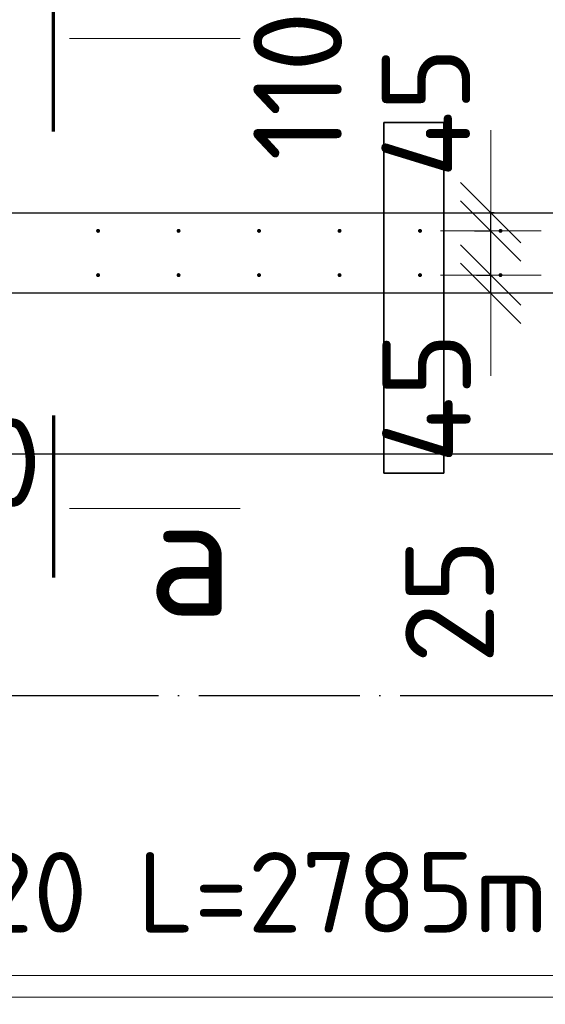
# Model space of a CAD drawing. Header units: millimetres. Extents: x 123094 to 184385, y 26948 to 48500.
# Tile 3 of 104: x 126255 to 127561, y 29232 to 31680. Entities that reach past the tile are written whole.
import ezdxf

# ---------------------------------------------------------------- set-up
doc = ezdxf.new("R2010")
doc.units = ezdxf.units.MM
doc.header["$PDMODE"] = 65
doc.linetypes.add('______11', pattern=[500, 400, -50, 0, -50])
doc.linetypes.add('______5', pattern=[1100, 800, -100, 100, -100])
for name, color, linetype, lineweight in [('Standard', 7, 'Continuous', 25), ('Арм.стержн. Выпуски', 180, 'Continuous', 35), ('Размерная линия_ общее', 7, 'Continuous', 13), ('Стена_ общее', 7, 'Continuous', 35), ('Фундамент_ общее', 7, 'Continuous', 35)]:
    doc.layers.add(name, color=color, linetype=linetype, lineweight=lineweight)
doc.layers.add('Осевая линия_ общее', color=7, linetype='______5', lineweight=13, true_color=0xa0a0a0)
doc.styles.add('ISOCPEUR', font='ISOCPEUR')
doc.dimstyles.new('DIMSTYLE_3', dxfattribs={"dimtxt": 220, "dimasz": 250, "dimexe": 0, "dimexo": 0, "dimgap": 110, "dimtad": 2, "dimdec": 0, "dimrnd": 5, "dimzin": 12, "dimdsep": 46, "dimtxsty": 'ISOCPEUR', "dimblk1": 'ALL_ML_STRICH', "dimblk2": 'ALL_ML_STRICH', "dimsah": 1, "dimcen": 0, "dimclrd": 7, "dimclre": 256, "dimclrt": 7, "dimadec": 0, "dimazin": 0, "dimtfac": 1, "dimtdec": 0, "dimtix": 1, "dimtmove": 2, "dimatfit": 3, "dimfxl": 0, "dimtzin": 0, "dimlwd": 0, "dimlwe": -3, "dimarcsym": 0})
doc.dimstyles.new('DIMSTYLE_5', dxfattribs={"dimtxt": 220, "dimasz": 250, "dimexe": 0, "dimexo": 0, "dimgap": 110, "dimtad": 2, "dimdec": 0, "dimrnd": 5, "dimzin": 12, "dimdsep": 46, "dimtxsty": 'ISOCPEUR', "dimblk1": 'ALL_ML_STRICH', "dimblk2": 'ALL_ML_STRICH', "dimsah": 1, "dimcen": 0, "dimclrd": 7, "dimclre": 256, "dimclrt": 7, "dimadec": 0, "dimazin": 0, "dimtfac": 1, "dimtdec": 0, "dimtix": 1, "dimtmove": 2, "dimatfit": 3, "dimfxl": 0, "dimtvp": 1.2, "dimtzin": 0, "dimlwd": 0, "dimlwe": -3, "dimarcsym": 0})

# ---------------------------------------------------------------- blocks, each defined once
blk = doc.blocks.new('ALL_ML_STRICH')
at = {"color": 0, "linetype": 'ByBlock', "lineweight": -2}
for p, q in [((0, -0.5), (0, 0.5)), ((-0.3, -0.3), (0.3, 0.3)), ((-1, 0), (0.5, 0))]:
    blk.add_line(p, q, dxfattribs=at)
blk = doc.blocks.new('*D79')
at = {"layer": 'DEFPOINTS', "color": 7, "linetype": 'Continuous', "lineweight": 13, "transparency": 33554687}
for p in [(125550, 30817.5), (125750, 30815.4), (125550, 30419.1)]:
    blk.add_point(p, dxfattribs=at)
at = {"layer": 'Размерная линия_ общее', "color": 253, "linetype": 'Continuous', "lineweight": -2, "true_color": 0xa0a0a0, "transparency": 33554687}
for p, q in [((125550, 30797.5), (125550, 30419.1)), ((125750, 30795.4), (125750, 30419.1))]:
    blk.add_line(p, q, dxfattribs=at)
at = {"layer": 'Размерная линия_ общее', "color": 7, "linetype": 'Continuous', "lineweight": -2, "transparency": 33554687}
blk.add_line((125550, 30419.1), (125750, 30419.1), dxfattribs=at)
at = {"layer": 'Размерная линия_ общее', "color": 7, "linetype": 'Continuous', "lineweight": 13, "transparency": 33554687, "xscale": 250, "yscale": 250, "zscale": 250, "rotation": 180}
blk.add_blockref('ALL_ML_STRICH', (125550, 30419.1), dxfattribs=at)
at = {"layer": 'Размерная линия_ общее', "color": 7, "linetype": 'Continuous', "lineweight": 13, "transparency": 33554687, "xscale": 250, "yscale": 250, "zscale": 250}
blk.add_blockref('ALL_ML_STRICH', (125750, 30419.1), dxfattribs=at)
at = {"layer": 'Размерная линия_ общее', "color": 7, "linetype": 'Continuous', "lineweight": 13, "transparency": 33554687, "insert": (126083.4, 30578.8), "char_height": 220, "width": 660, "attachment_point": 5, "style": 'ISOCPEUR'}
blk.add_mtext('\\A1;{200}', dxfattribs=at)
blk = doc.blocks.new('*D208')
at = {"layer": 'DEFPOINTS', "color": 7, "linetype": 'Continuous', "lineweight": 13, "transparency": 33554687}
for p in [(128545, 29975), (127876.2, 29950), (128700, 29950)]:
    blk.add_point(p, dxfattribs=at)
at = {"layer": 'Размерная линия_ общее', "color": 253, "linetype": 'Continuous', "lineweight": -2, "true_color": 0xa0a0a0, "transparency": 33554687}
for p, q in [((128525, 29975), (127876.2, 29975)), ((128680, 29950), (127876.2, 29950))]:
    blk.add_line(p, q, dxfattribs=at)
at = {"layer": 'Размерная линия_ общее', "color": 7, "linetype": 'Continuous', "lineweight": -2, "transparency": 33554687}
blk.add_line((127876.2, 29950), (127876.2, 29975), dxfattribs=at)
at = {"layer": 'Размерная линия_ общее', "color": 7, "linetype": 'Continuous', "lineweight": 13, "transparency": 33554687, "xscale": 250, "yscale": 250, "zscale": 250}
for p, rotation in [((127876.2, 29950), 270), ((127876.2, 29975), 90)]:
    blk.add_blockref('ALL_ML_STRICH', p, dxfattribs=dict(at, rotation=rotation))
at = {"layer": 'Размерная линия_ общее', "color": 7, "linetype": 'Continuous', "lineweight": 13, "transparency": 33554687, "insert": (127323.6, 30234.2), "char_height": 220, "width": 440, "attachment_point": 5, "rotation": 90, "style": 'ISOCPEUR'}
blk.add_mtext('\\A1;{25}', dxfattribs=at)
blk = doc.blocks.new('*D266')
at = {"layer": 'DEFPOINTS', "color": 7, "linetype": 'Continuous', "lineweight": 13, "transparency": 33554687}
for p in [(127370.5, 31045), (127425.8, 31000), (127465.2, 31000)]:
    blk.add_point(p, dxfattribs=at)
at = {"layer": 'Размерная линия_ общее', "color": 253, "linetype": 'Continuous', "lineweight": -2, "true_color": 0xa0a0a0, "transparency": 33554687}
for p, q in [((127390.5, 31045), (127425.8, 31045)), ((127445.2, 31000), (127425.8, 31000))]:
    blk.add_line(p, q, dxfattribs=at)
at = {"layer": 'Размерная линия_ общее', "color": 7, "linetype": 'Continuous', "lineweight": -2, "transparency": 33554687}
blk.add_line((127425.8, 31000), (127425.8, 31045), dxfattribs=at)
at = {"layer": 'Размерная линия_ общее', "color": 7, "linetype": 'Continuous', "lineweight": 13, "transparency": 33554687, "xscale": 250, "yscale": 250, "zscale": 250}
for p, rotation in [((127425.8, 31000), 270), ((127425.8, 31045), 90)]:
    blk.add_blockref('ALL_ML_STRICH', p, dxfattribs=dict(at, rotation=rotation))
at = {"layer": 'Размерная линия_ общее', "color": 7, "linetype": 'Continuous', "lineweight": 13, "transparency": 33554687, "insert": (127266.3, 30739.6), "char_height": 220, "width": 440, "attachment_point": 5, "rotation": 90, "style": 'ISOCPEUR'}
blk.add_mtext('\\A1;{45}', dxfattribs=at)
blk = doc.blocks.new('*D267')
at = {"layer": 'DEFPOINTS', "color": 7, "linetype": 'Continuous', "lineweight": 13, "transparency": 33554687}
for p in [(127365.5, 31155), (127370.5, 31045), (127425.8, 31045)]:
    blk.add_point(p, dxfattribs=at)
at = {"layer": 'Размерная линия_ общее', "color": 253, "linetype": 'Continuous', "lineweight": -2, "true_color": 0xa0a0a0, "transparency": 33554687}
for p, q in [((127385.5, 31155), (127425.8, 31155)), ((127390.5, 31045), (127425.8, 31045))]:
    blk.add_line(p, q, dxfattribs=at)
at = {"layer": 'Размерная линия_ общее', "color": 7, "linetype": 'Continuous', "lineweight": -2, "transparency": 33554687}
blk.add_line((127425.8, 31045), (127425.8, 31155), dxfattribs=at)
at = {"layer": 'Размерная линия_ общее', "color": 7, "linetype": 'Continuous', "lineweight": 13, "transparency": 33554687, "xscale": 250, "yscale": 250, "zscale": 250}
for p, rotation in [((127425.8, 31045), 270), ((127425.8, 31155), 90)]:
    blk.add_blockref('ALL_ML_STRICH', p, dxfattribs=dict(at, rotation=rotation))
at = {"layer": 'Размерная линия_ общее', "color": 7, "linetype": 'Continuous', "lineweight": 13, "transparency": 33554687, "insert": (126946, 31515.2), "char_height": 220, "width": 660, "attachment_point": 5, "rotation": 90, "style": 'ISOCPEUR'}
blk.add_mtext('\\A1;{110}', dxfattribs=at)
blk = doc.blocks.new('*D268')
at = {"layer": 'DEFPOINTS', "color": 7, "linetype": 'Continuous', "lineweight": 13, "transparency": 33554687}
for p in [(127454.3, 31200), (127365.5, 31155), (127425.8, 31155)]:
    blk.add_point(p, dxfattribs=at)
at = {"layer": 'Размерная линия_ общее', "color": 253, "linetype": 'Continuous', "lineweight": -2, "true_color": 0xa0a0a0, "transparency": 33554687}
for p, q in [((127434.3, 31200), (127425.8, 31200)), ((127385.5, 31155), (127425.8, 31155))]:
    blk.add_line(p, q, dxfattribs=at)
at = {"layer": 'Размерная линия_ общее', "color": 7, "linetype": 'Continuous', "lineweight": -2, "transparency": 33554687}
blk.add_line((127425.8, 31155), (127425.8, 31200), dxfattribs=at)
at = {"layer": 'Размерная линия_ общее', "color": 7, "linetype": 'Continuous', "lineweight": 13, "transparency": 33554687, "xscale": 250, "yscale": 250, "zscale": 250}
for p, rotation in [((127425.8, 31155), 270), ((127425.8, 31200), 90)]:
    blk.add_blockref('ALL_ML_STRICH', p, dxfattribs=dict(at, rotation=rotation))
at = {"layer": 'Размерная линия_ общее', "color": 7, "linetype": 'Continuous', "lineweight": 13, "transparency": 33554687, "insert": (127264.6, 31449.4), "char_height": 220, "width": 440, "attachment_point": 5, "rotation": 90, "style": 'ISOCPEUR'}
blk.add_mtext('\\A1;{45}', dxfattribs=at)
blk = doc.blocks.new('*D382')
at = {"layer": 'DEFPOINTS', "color": 7, "linetype": 'Continuous', "lineweight": 13, "transparency": 33554687}
for p in [(125450, 31045), (128450, 31045), (125450, 28639)]:
    blk.add_point(p, dxfattribs=at)
at = {"layer": 'Размерная линия_ общее', "color": 253, "linetype": 'Continuous', "lineweight": -2, "true_color": 0xa0a0a0, "transparency": 33554687}
for p, q in [((125450, 31025), (125450, 28639)), ((128450, 31025), (128450, 28639))]:
    blk.add_line(p, q, dxfattribs=at)
at = {"layer": 'Размерная линия_ общее', "color": 7, "linetype": 'Continuous', "lineweight": -2, "transparency": 33554687}
blk.add_line((125450, 28639), (128450, 28639), dxfattribs=at)
at = {"layer": 'Размерная линия_ общее', "color": 7, "linetype": 'Continuous', "lineweight": 13, "transparency": 33554687, "xscale": 250, "yscale": 250, "zscale": 250, "rotation": 180}
blk.add_blockref('ALL_ML_STRICH', (125450, 28639), dxfattribs=at)
at = {"layer": 'Размерная линия_ общее', "color": 7, "linetype": 'Continuous', "lineweight": 13, "transparency": 33554687, "xscale": 250, "yscale": 250, "zscale": 250}
blk.add_blockref('ALL_ML_STRICH', (128450, 28639), dxfattribs=at)
at = {"layer": 'Размерная линия_ общее', "color": 7, "linetype": 'Continuous', "lineweight": 13, "transparency": 33554687, "insert": (126136, 28909), "char_height": 220, "width": 11, "attachment_point": 1, "line_spacing_factor": 0.60241, "style": 'ISOCPEUR'}
blk.add_mtext('15х200=3000', dxfattribs=at)

msp = doc.modelspace()

# ---------------------------------------------------------------- hatches: boundary and pattern name
at = {"layer": 'Арм.стержн. Выпуски', "linetype": 'Continuous', "lineweight": 35, "transparency": 33554687}
for points in [[(126455, 31155), (126454.6, 31156.9), (126453.5, 31158.5), (126451.9, 31159.6), (126450, 31160), (126448.1, 31159.6), (126446.5, 31158.5), (126445.4, 31156.9), (126445, 31155), (126445.4, 31153.1), (126446.5, 31151.5), (126448.1, 31150.4), (126450, 31150), (126451.9, 31150.4), (126453.5, 31151.5), (126454.6, 31153.1)], [(126655, 31155), (126654.6, 31156.9), (126653.5, 31158.5), (126651.9, 31159.6), (126650, 31160), (126648.1, 31159.6), (126646.5, 31158.5), (126645.4, 31156.9), (126645, 31155), (126645.4, 31153.1), (126646.5, 31151.5), (126648.1, 31150.4), (126650, 31150), (126651.9, 31150.4), (126653.5, 31151.5), (126654.6, 31153.1)], [(126855, 31155), (126854.6, 31156.9), (126853.5, 31158.5), (126851.9, 31159.6), (126850, 31160), (126848.1, 31159.6), (126846.5, 31158.5), (126845.4, 31156.9), (126845, 31155), (126845.4, 31153.1), (126846.5, 31151.5), (126848.1, 31150.4), (126850, 31150), (126851.9, 31150.4), (126853.5, 31151.5), (126854.6, 31153.1)], [(127055, 31155), (127054.6, 31156.9), (127053.5, 31158.5), (127051.9, 31159.6), (127050, 31160), (127048.1, 31159.6), (127046.5, 31158.5), (127045.4, 31156.9), (127045, 31155), (127045.4, 31153.1), (127046.5, 31151.5), (127048.1, 31150.4), (127050, 31150), (127051.9, 31150.4), (127053.5, 31151.5), (127054.6, 31153.1)], [(127255, 31155), (127254.6, 31156.9), (127253.5, 31158.5), (127251.9, 31159.6), (127250, 31160), (127248.1, 31159.6), (127246.5, 31158.5), (127245.4, 31156.9), (127245, 31155), (127245.4, 31153.1), (127246.5, 31151.5), (127248.1, 31150.4), (127250, 31150), (127251.9, 31150.4), (127253.5, 31151.5), (127254.6, 31153.1)], [(127455, 31155), (127454.6, 31156.9), (127453.5, 31158.5), (127451.9, 31159.6), (127450, 31160), (127448.1, 31159.6), (127446.5, 31158.5), (127445.4, 31156.9), (127445, 31155), (127445.4, 31153.1), (127446.5, 31151.5), (127448.1, 31150.4), (127450, 31150), (127451.9, 31150.4), (127453.5, 31151.5), (127454.6, 31153.1)], [(126455, 31045), (126454.6, 31046.9), (126453.5, 31048.5), (126451.9, 31049.6), (126450, 31050), (126448.1, 31049.6), (126446.5, 31048.5), (126445.4, 31046.9), (126445, 31045), (126445.4, 31043.1), (126446.5, 31041.5), (126448.1, 31040.4), (126450, 31040), (126451.9, 31040.4), (126453.5, 31041.5), (126454.6, 31043.1)], [(126655, 31045), (126654.6, 31046.9), (126653.5, 31048.5), (126651.9, 31049.6), (126650, 31050), (126648.1, 31049.6), (126646.5, 31048.5), (126645.4, 31046.9), (126645, 31045), (126645.4, 31043.1), (126646.5, 31041.5), (126648.1, 31040.4), (126650, 31040), (126651.9, 31040.4), (126653.5, 31041.5), (126654.6, 31043.1)], [(126855, 31045), (126854.6, 31046.9), (126853.5, 31048.5), (126851.9, 31049.6), (126850, 31050), (126848.1, 31049.6), (126846.5, 31048.5), (126845.4, 31046.9), (126845, 31045), (126845.4, 31043.1), (126846.5, 31041.5), (126848.1, 31040.4), (126850, 31040), (126851.9, 31040.4), (126853.5, 31041.5), (126854.6, 31043.1)], [(127055, 31045), (127054.6, 31046.9), (127053.5, 31048.5), (127051.9, 31049.6), (127050, 31050), (127048.1, 31049.6), (127046.5, 31048.5), (127045.4, 31046.9), (127045, 31045), (127045.4, 31043.1), (127046.5, 31041.5), (127048.1, 31040.4), (127050, 31040), (127051.9, 31040.4), (127053.5, 31041.5), (127054.6, 31043.1)], [(127255, 31045), (127254.6, 31046.9), (127253.5, 31048.5), (127251.9, 31049.6), (127250, 31050), (127248.1, 31049.6), (127246.5, 31048.5), (127245.4, 31046.9), (127245, 31045), (127245.4, 31043.1), (127246.5, 31041.5), (127248.1, 31040.4), (127250, 31040), (127251.9, 31040.4), (127253.5, 31041.5), (127254.6, 31043.1)], [(127455, 31045), (127454.6, 31046.9), (127453.5, 31048.5), (127451.9, 31049.6), (127450, 31050), (127448.1, 31049.6), (127446.5, 31048.5), (127445.4, 31046.9), (127445, 31045), (127445.4, 31043.1), (127446.5, 31041.5), (127448.1, 31040.4), (127450, 31040), (127451.9, 31040.4), (127453.5, 31041.5), (127454.6, 31043.1)]]:
    msp.add_hatch(color=4, dxfattribs=at).paths.add_polyline_path(points)

# ---------------------------------------------------------------- linework, layer by layer
at = {"layer": 'Standard', "color": 7, "linetype": 'Continuous', "lineweight": 70, "transparency": 33554687}
for p, q in [((126338.9, 31402.2), (126338.9, 31804.2)), ((126338.9, 30695.6), (126338.9, 30293.6))]:
    msp.add_line(p, q, dxfattribs=at)
at = {"layer": 'Standard', "color": 7, "linetype": 'Continuous', "lineweight": 13, "transparency": 33554687}
for p, q in [((126378.9, 31632.9), (126802.9, 31632.9)), ((126378.9, 30464.9), (126802.9, 30464.9))]:
    msp.add_line(p, q, dxfattribs=at)
at = {"layer": 'Standard', "color": 52, "linetype": 'Continuous', "lineweight": 13, "transparency": 33554687}
for p, q in [((127159.9, 30552.6), (127159.9, 31424.8)), ((127159.9, 30552.6), (127159.9, 31424.8)), ((127309.3, 31424.8), (127159.9, 31424.8)), ((127159.9, 31424.8), (127309.3, 31424.8)), ((127309.3, 30552.6), (127309.3, 31424.8)), ((127309.3, 30552.6), (127309.3, 31424.8)), ((127309.3, 30552.6), (127159.9, 30552.6)), ((127159.9, 30552.6), (127309.3, 30552.6))]:
    msp.add_line(p, q, dxfattribs=at)
at = {"layer": 'Standard', "color": 52, "linetype": 'Continuous', "lineweight": 35, "transparency": 33554687}
for p, q in [((127159.9, 30552.6), (127159.9, 31424.8)), ((127159.9, 30552.6), (127159.9, 31424.8)), ((127309.3, 31424.8), (127159.9, 31424.8)), ((127159.9, 31424.8), (127309.3, 31424.8)), ((127309.3, 30552.6), (127309.3, 31424.8)), ((127309.3, 30552.6), (127309.3, 31424.8)), ((127309.3, 30552.6), (127159.9, 30552.6)), ((127159.9, 30552.6), (127309.3, 30552.6))]:
    msp.add_line(p, q, dxfattribs=at)
at = {"layer": 'Standard', "color": 7, "linetype": 'Continuous', "lineweight": 13, "transparency": 33554687}
msp.add_lwpolyline([(125100, 29250), (167980, 29250), (167980, 48500), (125100, 48500), (125100, 29250)], dxfattribs=at)
at = {"layer": 'Арм.стержн. Выпуски', "color": 7, "linetype": 'Continuous', "lineweight": 13, "transparency": 33554687}
msp.add_line((125978.4, 29303.8), (127918.4, 29303.8), dxfattribs=at)
at = {"layer": 'Осевая линия_ общее', "color": 253, "linetype": '______11', "lineweight": -3, "true_color": 0xa0a0a0, "transparency": 33554687}
for p, q in [((125200, 31200), (169325.4, 31200)), ((125200, 30000), (169325.4, 30000))]:
    msp.add_line(p, q, dxfattribs=at)
at = {"layer": 'Стена_ общее', "color": 7, "linetype": 'Continuous', "lineweight": 25, "transparency": 33554687}
for p, q in [((125400, 31200), (128700, 31200)), ((125400, 31200), (128700, 31200)), ((128500, 31000), (125400, 31000)), ((128500, 31000), (125400, 31000))]:
    msp.add_line(p, q, dxfattribs=at)
at = {"layer": 'Фундамент_ общее', "color": 7, "lineweight": 25, "transparency": 33554687}
msp.add_line((128100, 30600), (125200, 30600), dxfattribs=at)
at = {"layer": 'Фундамент_ общее', "color": 7, "linetype": 'Continuous', "lineweight": 25, "transparency": 33554687}
msp.add_line((128100, 30600), (125200, 30600), dxfattribs=at)

# ---------------------------------------------------------------- texts
at = {"layer": 'Standard', "color": 7, "linetype": 'Continuous', "lineweight": 13, "transparency": 33554687, "insert": (126573.3, 30198.7), "char_height": 300, "width": 360, "attachment_point": 7, "style": 'ISOCPEUR'}
msp.add_mtext('\\A1;{\\fISOCPEUR|i0|b0;\\H300.000000;\\W1.000000;\\C7;а}\\P', dxfattribs=at)
at = {"layer": 'Арм.стержн. Выпуски', "color": 7, "linetype": 'Continuous', "lineweight": 25, "transparency": 33554687, "insert": (125998.4, 29410.5), "char_height": 200, "width": 1996.963, "attachment_point": 7, "style": 'ISOCPEUR'}
msp.add_mtext('\\W0.98;ø20 L=2785mm ', dxfattribs=at)

# ---------------------------------------------------------------- dimensions: what is measured, and where the dimension line sits
at = {"layer": 'Размерная линия_ общее', "color": 7, "linetype": 'Continuous', "lineweight": 13, "transparency": 33554687}
for base, p1, p2, picture, middle in [((127425.8, 31155), (127390.5, 31045), (127385.5, 31155), '*D267', (126946, 31515.2)), ((127425.8, 31200), (127385.5, 31155), (127434.3, 31200), '*D268', (127264.6, 31449.4)), ((127425.8, 31045), (127445.2, 31000), (127390.5, 31045), '*D266', (127266.3, 30739.6)), ((127876.2, 29975), (128680, 29950), (128525, 29975), '*D208', (127323.6, 30234.2))]:
    dim = msp.add_linear_dim(base=base, p1=p1, p2=p2, angle=90, dimstyle='DIMSTYLE_5', override={"dimpost": '<>', "dimclrd": 7, "dimclre": 253, "dimclrt": 7, "dimlwd": 0, "dimlwe": 65533}, dxfattribs=at)
    dim.commit()
    dim.dimension.update_dxf_attribs({"geometry": picture, "text_midpoint": middle, "dimtype": 160})
dim = msp.add_linear_dim(base=(128450, 28639), p1=(125450, 31025), p2=(128450, 31025), text='15х200=3000', dimstyle='DIMSTYLE_3', override={"dimpost": '<>', "dimclrd": 7, "dimclre": 253, "dimclrt": 7, "dimlwd": 0, "dimlwe": 65533}, dxfattribs=at)
dim.commit()
dim.dimension.update_dxf_attribs({"geometry": '*D382', "text_midpoint": (126950, 28749), "dimtype": 160})
dim = msp.add_linear_dim(base=(125750, 30419.1), p1=(125550, 30797.5), p2=(125750, 30795.4), dimstyle='DIMSTYLE_5', override={"dimpost": '<>', "dimclrd": 7, "dimclre": 253, "dimclrt": 7, "dimlwd": 0, "dimlwe": 65533}, dxfattribs=at)
dim.commit()
dim.dimension.update_dxf_attribs({"geometry": '*D79', "text_midpoint": (126083.4, 30578.8), "dimtype": 160})

doc.saveas('drawing.dxf')
